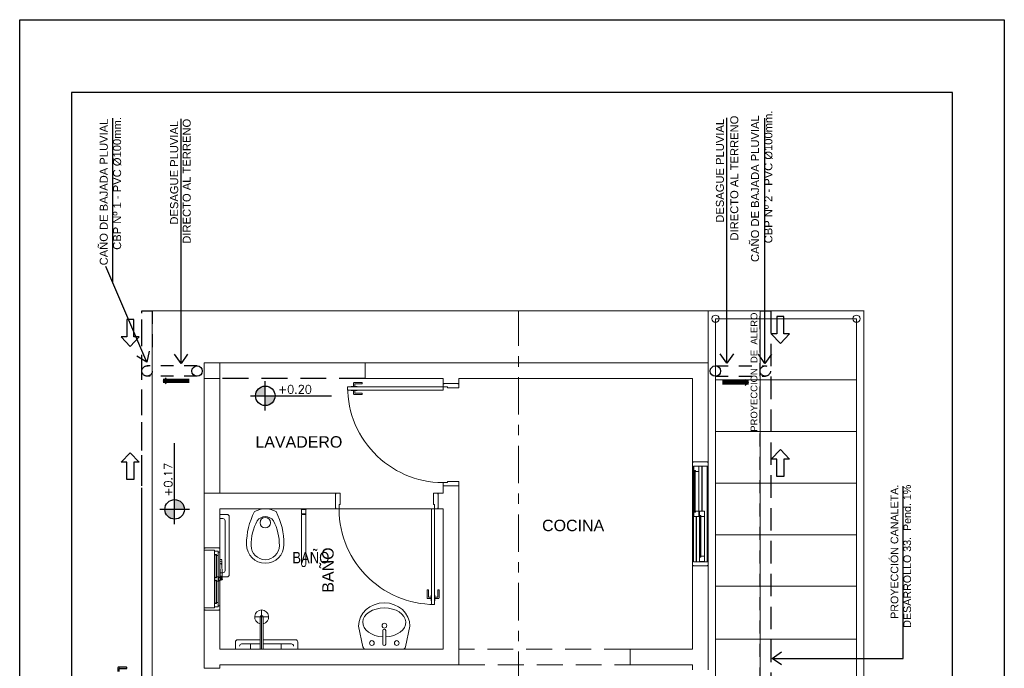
# Model space of a CAD drawing. Header units: millimetres. Extents: x 201 to 840, y 135 to 685.
# Tile 111 of 219: x 392 to 401.48, y 183.89 to 190.12. Entities that reach past the tile are written whole.
import ezdxf

# ---------------------------------------------------------------- set-up
doc = ezdxf.new("R2010")
doc.units = ezdxf.units.MM
for name, pattern in [('ACAD_ISO02W100', [15, 12, -3]), ('ACAD_ISO10W100', [18, 12, -3, 0, -3]), ('HIDDEN', [0.375, 0.25, -0.125]), ('HIDDEN2', [0.1875, 0.125, -0.0625])]:
    doc.linetypes.add(name, pattern=pattern)
doc.layers.add('001', color=1, linetype='Continuous', lineweight=5)
doc.layers.add('PLANTILLA', color=1, linetype='Continuous', lineweight=9)
for name, color, linetype in [('03', 3, 'Continuous'), ('ABERTURAS', 2, 'Continuous'), ('DESAGÜE PLUVIAL', 4, 'Continuous'), ('LAMINA', 6, 'Continuous'), ('LLAMADAS', 1, 'Continuous'), ('NIVELES', 1, 'Continuous'), ('pluvial', 30, 'Continuous'), ('PROYECCIONES', 2, 'Continuous'), ('TEXT', 4, 'Continuous'), ('texto sanitario', 3, 'Continuous')]:
    doc.layers.add(name, color=color, linetype=linetype)
doc.styles.add('ARIAL', font='arial.ttf', dxfattribs={"height": 0.06})
doc.styles.add('ROMANS', font='romans.shx')
doc.styles.get("Standard").update_dxf_attribs({"font": 'arial.ttf'})
doc.styles.add('STYLE1', font='ARIALUNI.TTF', dxfattribs={"height": 0.09})
doc.dimstyles.new('05', dxfattribs={"dimscale": 0, "dimtxt": 0.09, "dimasz": 0.05, "dimexe": 0, "dimexo": 0, "dimgap": 0, "dimtad": 0, "dimzin": 0, "dimdsep": 46, "dimtxsty": 'Standard', "dimblk": 'OPEN90', "dimcen": 0.25, "dimclrd": 1, "dimclre": 1, "dimclrt": 3, "dimadec": 0, "dimazin": 0, "dimtfac": 1, "dimtofl": 0, "dimtmove": 2, "dimatfit": 3, "dimldrblk": 'BOXFILLED', "dimfxl": 1, "dimtolj": 1, "dimtzin": 0, "dimarcsym": 0})
doc.dimstyles.new('llamada', dxfattribs={"dimscale": 0, "dimtxt": 0.09, "dimasz": 0.1, "dimexe": 1.38778e-17, "dimexo": 0.25, "dimgap": 0, "dimtad": 0, "dimzin": 0, "dimdsep": 46, "dimtxsty": 'Standard', "dimblk": 'OPEN90', "dimcen": 0.25, "dimclrd": 2, "dimclre": 1, "dimclrt": 3, "dimadec": 0, "dimazin": 0, "dimtfac": 1, "dimtofl": 0, "dimtmove": 2, "dimatfit": 3, "dimldrblk": 'OPEN90', "dimfxl": 1, "dimtolj": 1, "dimtzin": 0, "dimarcsym": 0})

# ---------------------------------------------------------------- blocks, each defined once
blk = doc.blocks.new('_OPEN90')
at = {"color": 0, "linetype": 'ByBlock'}
for p, q in [((0, 0), (-1, 0)), ((-0.5, 0.5), (0, 0)), ((0, 0), (-0.5, -0.5))]:
    blk.add_line(p, q, dxfattribs=at)
blk = doc.blocks.new('PLANTILLA 1')
at = {"layer": '001'}
h = blk.add_hatch(color=256, dxfattribs=at)
h.paths.add_polyline_path([(0.9792, -1.4552, -1), (0.9742, -1.4552, -1)])
h.paths.add_polyline_path([(0.9764, -1.4552, 1), (0.9771, -1.4552, 1)], flags=16)
for p, q in [((-0.5, -9.0027), (-0.5, 0.5)), ((-0.5, 0.5), (5.35, 0.5)), ((4.85, 0.5), (6.3512, 0.5)), ((4.85, 0), (4.85, 0.5)), ((5.35, 0.5), (5.35, -5.3027)), ((6.35, -5.3027), (6.35, 0.5)), ((4.9204, 0.4253), (6.2774, 0.4253)), ((4.9204, -4.1058), (4.9204, 0.4253)), ((6.2774, -5.2639), (6.2774, 0.4253)), ((0, -0.15), (0, 0)), ((0, 0), (0.15, 0)), ((0.15, 0), (0.15, -0.15)), ((1.55, -0.15), (1.55, 0)), ((1.55, 0), (4.85, 0)), ((0.15, 0), (1.55, 0)), ((4.85, 0), (4.85, -0.9514)), ((0, -1.2527), (0, -0.15)), ((0, -0.15), (0.15, -0.15)), ((0.15, -0.15), (0, -0.15)), ((0.15, -0.15), (0.15, -1.2527)), ((1.5195, -0.1881), (1.4428, -0.1881)), ((2.3, -0.15), (1.55, -0.15)), ((2.3, -0.1982), (2.3, -0.15)), ((4.7, -0.15), (2.45, -0.15)), ((2.45, -0.15), (2.45, -0.1982)), ((4.7, -0.9514), (4.7, -0.15)), ((4.9204, -0.1642), (6.2774, -0.1642)), ((1.4707, -0.2275), (1.4149, -0.2275)), ((1.4149, -0.2275), (1.4149, -0.2307)), ((1.4149, -0.264), (1.4149, -0.2607)), ((1.4707, -0.264), (1.4149, -0.264)), ((1.4365, -0.1944), (1.4365, -0.2275)), ((1.4365, -0.2971), (1.4365, -0.264)), ((1.4492, -0.2275), (1.4492, -0.2027)), ((1.4492, -0.264), (1.4492, -0.2887)), ((1.4512, -0.2007), (1.5195, -0.2007)), ((1.4707, -0.2307), (1.4707, -0.2275)), ((1.4707, -0.2607), (1.4707, -0.264)), ((1.5215, -0.1987), (1.5215, -0.1901)), ((2.3, -0.1982), (2.45, -0.1982)), ((2.45, -0.1982), (2.3, -0.1982)), ((1.5195, -0.3034), (1.4428, -0.3034)), ((1.4512, -0.2907), (1.5195, -0.2907)), ((1.5215, -0.2927), (1.5215, -0.3014)), ((4.9204, -0.6601), (6.2774, -0.6601)), ((4.85, -0.9514), (4.7, -0.9514)), ((4.71, -0.9539), (4.7, -0.9539)), ((4.7, -0.9539), (4.7, -1.0014)), ((4.7, -1.0014), (4.71, -1.0014)), ((4.7, -1.9014), (4.7, -1.0014)), ((4.71, -1.0014), (4.71, -0.9914)), ((4.71, -0.9914), (4.85, -0.9914)), ((4.71, -1.9014), (4.71, -1.0014)), ((4.712, -1.034), (4.712, -0.994)), ((4.712, -0.994), (4.7335, -0.994)), ((4.727, -1.034), (4.712, -1.034)), ((4.722, -1.0343), (4.712, -1.0343)), ((4.712, -1.0343), (4.712, -1.0443)), ((4.722, -1.0443), (4.722, -1.0343)), ((4.7225, -1.4361), (4.7225, -1.034)), ((4.7265, -1.034), (4.7265, -1.4361)), ((4.727, -1.044), (4.727, -1.034)), ((4.7335, -0.994), (4.7335, -0.994)), ((4.7335, -0.994), (4.7405, -0.994)), ((4.7405, -0.994), (4.762, -0.994)), ((4.7405, -0.994), (4.7405, -0.994)), ((4.762, -0.994), (4.762, -1.044)), ((4.788, -1.4264), (4.788, -0.9914)), ((4.793, -1.4264), (4.793, -0.9914)), ((4.85, -0.9539), (4.84, -0.9539)), ((4.84, -1.9114), (4.84, -0.9914)), ((4.85, -0.9914), (4.85, -0.9539)), ((4.85, -0.9914), (4.85, -1.9114)), ((4.85, -1.9114), (4.85, -0.9914)), ((4.712, -1.0443), (4.712, -1.4261)), ((4.712, -1.0443), (4.722, -1.0443)), ((4.762, -1.044), (4.727, -1.044)), ((4.762, -1.044), (4.762, -1.4264)), ((2.45, -1.1832), (2.3, -1.1832)), ((2.3, -1.2527), (2.3, -1.1832)), ((2.3, -1.1832), (2.45, -1.1832)), ((2.45, -1.1832), (2.45, -2.9027)), ((4.9204, -1.1559), (6.2774, -1.1559)), ((0, -1.7777), (0, -1.2527)), ((0, -1.2527), (1.265, -1.2527)), ((1.265, -1.2527), (1.265, -1.4027)), ((1.265, -1.2527), (1.265, -1.4027)), ((2.25, -1.4027), (2.25, -1.2527)), ((2.25, -1.2527), (2.3, -1.2527)), ((2.25, -1.4027), (2.25, -1.2527)), ((1.265, -1.4027), (0.15, -1.4027)), ((0.15, -1.4027), (0.15, -1.7777)), ((0.9317, -1.4107), (0.9317, -1.4027)), ((0.9817, -1.4107), (0.9317, -1.4107)), ((0.9367, -1.4527), (0.9367, -1.4107)), ((0.9767, -1.4107), (0.9767, -1.4527)), ((0.9817, -1.4107), (0.9817, -1.4027)), ((1.265, -1.4027), (2.25, -1.4027)), ((2.3, -1.4027), (2.25, -1.4027)), ((2.3, -2.7527), (2.3, -1.4027)), ((0.22, -1.4572), (0.15, -1.4572)), ((0.18, -1.4972), (0.15, -1.4972)), ((0.24, -2.0372), (0.24, -1.4772)), ((0.9767, -1.4527), (0.9367, -1.4527)), ((0.9367, -1.9377), (0.9367, -1.4577)), ((0.9367, -1.4577), (0.9767, -1.4577)), ((0.9767, -1.4577), (0.9767, -1.9377)), ((4.712, -1.4261), (4.722, -1.4261)), ((4.712, -1.4361), (4.712, -1.4261)), ((4.722, -1.4361), (4.712, -1.4361)), ((4.727, -1.4364), (4.712, -1.4364)), ((4.712, -1.4364), (4.712, -1.4764)), ((4.712, -1.4764), (4.7335, -1.4764)), ((4.722, -1.4261), (4.722, -1.4361)), ((4.7265, -1.4361), (4.7225, -1.4361)), ((4.762, -1.4264), (4.727, -1.4264)), ((4.727, -1.4264), (4.727, -1.4364)), ((4.7335, -1.4764), (4.7335, -1.4764)), ((4.7335, -1.4764), (4.7405, -1.4764)), ((4.7345, -1.9114), (4.7345, -1.4764)), ((4.7395, -1.9114), (4.7395, -1.4764)), ((4.7405, -1.4764), (4.762, -1.4764)), ((4.7405, -1.4764), (4.7405, -1.4764)), ((4.762, -1.4764), (4.762, -1.4264)), ((4.7655, -1.4664), (4.7655, -1.4264)), ((4.7655, -1.4264), (4.787, -1.4264)), ((4.7805, -1.4664), (4.7655, -1.4664)), ((4.7755, -1.4667), (4.7655, -1.4667)), ((4.7655, -1.4667), (4.7655, -1.4767)), ((4.7655, -1.4767), (4.7655, -1.8584)), ((4.7655, -1.4767), (4.7755, -1.4767)), ((4.7755, -1.4767), (4.7755, -1.4667)), ((4.776, -1.8687), (4.776, -1.4666)), ((4.776, -1.4666), (4.78, -1.4666)), ((4.78, -1.4666), (4.78, -1.8687)), ((4.7805, -1.4764), (4.7805, -1.4664)), ((4.8155, -1.4764), (4.7805, -1.4764)), ((4.787, -1.4264), (4.787, -1.4264)), ((4.787, -1.4264), (4.794, -1.4264)), ((4.794, -1.4264), (4.8155, -1.4264)), ((4.794, -1.4264), (4.794, -1.4264)), ((4.8155, -1.4264), (4.8155, -1.4764)), ((4.8155, -1.4764), (4.8155, -1.8587)), ((0.2, -1.9972), (0.2, -1.5172)), ((4.9204, -1.6517), (6.2774, -1.6517)), ((0.15, -1.7777), (0, -1.7777)), ((0, -1.8003), (0, -1.7803)), ((0, -1.7803), (0.01, -1.7803)), ((0.1, -1.8003), (0, -1.8003)), ((0.1, -1.8103), (0.1, -1.8003)), ((0.14, -1.7803), (0.15, -1.7803)), ((0.15, -1.7803), (0.15, -1.8203)), ((0.0987, -1.8035), (0.0987, -1.8185)), ((0.0994, -1.8035), (0.0987, -1.8035)), ((0.0987, -1.8185), (0.0994, -1.8185)), ((0.0994, -1.8185), (0.0994, -1.8035)), ((0.0994, -1.841), (0.0994, -1.811)), ((0.0994, -1.811), (0.1344, -1.811)), ((0.1194, -1.841), (0.0994, -1.841)), ((0.0994, -2.0677), (0.0994, -1.841)), ((0.135, -1.8103), (0.1, -1.8103)), ((0.1149, -1.842), (0.1059, -1.842)), ((0.1059, -1.842), (0.1149, -1.851)), ((0.1149, -1.851), (0.1149, -1.842)), ((0.1154, -2.0667), (0.1154, -1.842)), ((0.1154, -1.842), (0.1184, -1.842)), ((0.1184, -1.842), (0.1184, -2.0667)), ((0.1194, -1.851), (0.1194, -1.841)), ((0.1344, -1.851), (0.1194, -1.851)), ((0.1344, -1.811), (0.1344, -1.851)), ((0.135, -1.8203), (0.135, -1.8103)), ((0.135, -2.0577), (0.135, -1.8203)), ((0.15, -1.8203), (0.135, -1.8203)), ((0.15, -2.0677), (0.15, -1.8203)), ((0.1508, -1.8947), (0.1509, -1.8953)), ((0.1637, -1.8893), (0.1557, -1.8895)), ((0.1688, -1.8947), (0.1688, -1.8941)), ((4.7655, -1.8584), (4.7755, -1.8584)), ((4.7655, -1.8684), (4.7655, -1.8584)), ((4.7755, -1.8684), (4.7655, -1.8684)), ((4.7805, -1.8687), (4.7655, -1.8687)), ((4.7655, -1.8687), (4.7655, -1.9087)), ((4.7755, -1.8584), (4.7755, -1.8684)), ((4.8155, -1.8587), (4.7805, -1.8587)), ((4.7805, -1.8587), (4.7805, -1.8687)), ((4.8155, -1.9087), (4.8155, -1.8587)), ((0.15, -1.8994), (0.1547, -2.0621)), ((0.1727, -2.0615), (0.17, -1.8994)), ((4.7, -1.9488), (4.7, -1.9014)), ((4.7, -1.9014), (4.71, -1.9014)), ((4.71, -1.9488), (4.7, -1.9488)), ((4.7, -2.7527), (4.7, -1.9514)), ((4.7, -1.9514), (4.85, -1.9514)), ((4.71, -1.9014), (4.71, -1.9114)), ((4.71, -1.9114), (4.85, -1.9114)), ((4.7655, -1.9087), (4.787, -1.9087)), ((4.787, -1.9087), (4.787, -1.9087)), ((4.787, -1.9087), (4.794, -1.9087)), ((4.794, -1.9087), (4.8155, -1.9087)), ((4.794, -1.9087), (4.794, -1.9087)), ((4.85, -1.9488), (4.84, -1.9488)), ((4.85, -1.9114), (4.85, -1.9488)), ((4.85, -1.9514), (4.85, -2.9527)), ((0.1194, -2.0677), (0.0994, -2.0677)), ((0.0994, -2.0677), (0.0994, -2.0877)), ((0.1059, -2.0667), (0.1149, -2.0577)), ((0.1149, -2.0667), (0.1059, -2.0667)), ((0.1149, -2.0577), (0.1149, -2.0667)), ((0.1184, -2.0667), (0.1154, -2.0667)), ((0.1344, -2.0577), (0.1194, -2.0577)), ((0.1194, -2.0577), (0.1194, -2.0677)), ((0.1344, -2.0977), (0.1344, -2.0577)), ((0.1344, -2.0577), (0.1394, -2.0577)), ((0.1394, -2.0577), (0.1394, -2.0977)), ((0.1614, -2.0677), (0.1394, -2.0677)), ((0.15, -2.0172), (0.18, -2.0172)), ((0.154, -2.048), (0.15, -2.048)), ((0.15, -2.048), (0.15, -2.0677)), ((0.15, -2.0572), (0.22, -2.0572)), ((0.154, -2.0673), (0.15, -2.0673)), ((0.154, -2.0677), (0.154, -2.048)), ((0.1599, -2.067), (0.1612, -2.0669)), ((0.166, -2.0517), (0.1607, -2.0519)), ((0.1607, -2.0519), (0.1612, -2.0669)), ((0.1659, -2.0528), (0.1609, -2.053)), ((0.1609, -2.053), (0.1615, -2.0692)), ((0.166, -2.0795), (0.1621, -2.0765)), ((0.1664, -2.079), (0.1625, -2.076)), ((0.1665, -2.069), (0.1659, -2.0528)), ((0.1665, -2.0667), (0.166, -2.0517)), ((0.1665, -2.0667), (0.1679, -2.0667)), ((0.0994, -2.0877), (0.1194, -2.0877)), ((0.0994, -2.3144), (0.0994, -2.0877)), ((0.1149, -2.0887), (0.1059, -2.0887)), ((0.1059, -2.0887), (0.1149, -2.0977)), ((0.1149, -2.0977), (0.1149, -2.0887)), ((0.1184, -2.0887), (0.1154, -2.0887)), ((0.1154, -2.0887), (0.1154, -2.3134)), ((0.1184, -2.3134), (0.1184, -2.0887)), ((0.1194, -2.0877), (0.1194, -2.0977)), ((0.1194, -2.0977), (0.1344, -2.0977)), ((0.1394, -2.0977), (0.1344, -2.0977)), ((0.135, -2.3352), (0.135, -2.0977)), ((0.1394, -2.0877), (0.1643, -2.0877)), ((0.15, -2.0888), (0.15, -2.0877)), ((0.15, -2.0877), (0.15, -2.0888)), ((0.15, -2.3352), (0.15, -2.0918)), ((0.15, -2.0918), (0.15, -2.093)), ((0.15, -2.093), (0.154, -2.093)), ((0.154, -2.0888), (0.154, -2.0877)), ((0.154, -2.093), (0.154, -2.0918)), ((4.9204, -2.1476), (6.2774, -2.1476)), ((2.1448, -2.1832), (2.1448, -2.2599)), ((2.1555, -2.1812), (2.1468, -2.1812)), ((2.1512, -2.2662), (2.1843, -2.2662)), ((2.1575, -2.2516), (2.1575, -2.1832)), ((2.1843, -2.2536), (2.1595, -2.2536)), ((2.1875, -2.232), (2.1843, -2.232)), ((2.1843, -2.232), (2.1843, -2.2878)), ((2.2175, -2.232), (2.2207, -2.232)), ((2.2207, -2.232), (2.2207, -2.2878)), ((2.2207, -2.2536), (2.2455, -2.2536)), ((2.2538, -2.2662), (2.2207, -2.2662)), ((2.2475, -2.2516), (2.2475, -2.1832)), ((2.2495, -2.1812), (2.2582, -2.1812)), ((2.2602, -2.1832), (2.2602, -2.2599)), ((0.1, -2.3552), (0, -2.3552)), ((0, -2.3552), (0, -2.3752)), ((0.0987, -2.3519), (0.0987, -2.3369)), ((0.0987, -2.3369), (0.0994, -2.3369)), ((0.0994, -2.3519), (0.0987, -2.3519)), ((0.1194, -2.3144), (0.0994, -2.3144)), ((0.0994, -2.3144), (0.0994, -2.3444)), ((0.0994, -2.3369), (0.0994, -2.3519)), ((0.0994, -2.3444), (0.1344, -2.3444)), ((0.135, -2.3452), (0.1, -2.3452)), ((0.1, -2.3452), (0.1, -2.3552)), ((0.1059, -2.3134), (0.1149, -2.3044)), ((0.1149, -2.3134), (0.1059, -2.3134)), ((0.1149, -2.3044), (0.1149, -2.3134)), ((0.1154, -2.3134), (0.1184, -2.3134)), ((0.1344, -2.3044), (0.1194, -2.3044)), ((0.1194, -2.3044), (0.1194, -2.3144)), ((0.1344, -2.3444), (0.1344, -2.3044)), ((0.15, -2.3352), (0.135, -2.3352)), ((0.135, -2.3352), (0.135, -2.3452)), ((0.15, -2.3752), (0.15, -2.3352)), ((2.1843, -2.2878), (2.1875, -2.2878)), ((2.2207, -2.2878), (2.2175, -2.2878)), ((0, -2.3752), (0.01, -2.3752)), ((0, -2.9352), (0, -2.3777)), ((0, -2.3777), (0.15, -2.3777)), ((0.14, -2.3752), (0.15, -2.3752)), ((0.15, -2.3777), (0.15, -2.7527)), ((0.4853, -2.4424), (0.6201, -2.4424)), ((0.5377, -2.4424), (0.5677, -2.4424)), ((0.5377, -2.7527), (0.5377, -2.4424)), ((0.5527, -2.7527), (0.5527, -2.375)), ((0.5677, -2.4424), (0.5677, -2.7527)), ((1.4855, -2.53), (1.528, -2.7315)), ((1.9803, -2.53), (1.938, -2.7317)), ((1.7198, -2.5734), (1.7198, -2.7049)), ((1.7469, -2.5734), (1.7465, -2.5734)), ((1.7469, -2.7049), (1.7469, -2.5734)), ((0.3, -2.7527), (0.3, -2.6827)), ((0.32, -2.6627), (0.5377, -2.6627)), ((0.36, -2.7027), (0.5377, -2.7027)), ((0.4453, -2.7527), (0.4453, -2.7027)), ((0.5677, -2.6627), (0.88, -2.6627)), ((0.5677, -2.7027), (0.84, -2.7027)), ((0.7405, -2.7527), (0.7405, -2.7027)), ((0.9, -2.6827), (0.9, -2.7527)), ((4.9204, -2.6559), (6.2774, -2.6559)), ((0.15, -2.7527), (2.3, -2.7527)), ((0.5677, -2.7527), (0.5377, -2.7527)), ((1.5541, -2.7527), (1.9119, -2.7527)), ((4.1, -2.9027), (4.1, -2.7527)), ((4.1, -2.7527), (4.7, -2.7527)), ((0.15, -2.9352), (0, -2.9352)), ((0.15, -2.9352), (0, -2.9352)), ((2.45, -2.9027), (0.15, -2.9027)), ((0.15, -2.9027), (0.15, -2.9352)), ((4.7, -2.9027), (4.1, -2.9027)), ((4.7, -2.9527), (4.7, -2.9027))]:
    blk.add_line(p, q, dxfattribs=at)
at = {"layer": '001', "linetype": 'HIDDEN'}
for p, q in [((1.55, 0), (0.15, 0)), ((1.55, -0.15), (0.15, -0.15)), ((4.1, -2.7527), (2.45, -2.7527)), ((2.45, -2.9027), (4.1, -2.9027))]:
    blk.add_line(p, q, dxfattribs=at)
at = {"layer": '001', "ltscale": 0.01}
for p, q in [((1.38, -0.2307), (2.3, -0.2307)), ((1.38, -0.2607), (1.38, -0.2307)), ((2.3, -0.2607), (1.38, -0.2607)), ((2.3, -0.2307), (2.3, -0.2007)), ((2.3, -0.2007), (2.31, -0.2007)), ((2.341, -0.2307), (2.3, -0.2307)), ((2.3, -0.2307), (2.3, -0.2607)), ((2.341, -0.2407), (2.341, -0.2307)), ((2.4, -0.2407), (2.341, -0.2407)), ((2.45, -0.2407), (2.4, -0.2407)), ((2.44, -0.2007), (2.45, -0.2007)), ((2.45, -0.2007), (2.45, -0.2307)), ((2.45, -0.2307), (2.45, -0.2407)), ((4.7, -0.9514), (4.85, -0.9514)), ((2.341, -1.1507), (2.3, -1.1507)), ((2.3, -1.1507), (2.3, -1.1807)), ((2.3, -1.1807), (2.31, -1.1807)), ((2.4, -1.1407), (2.341, -1.1407)), ((2.341, -1.1407), (2.341, -1.1507)), ((2.45, -1.1407), (2.4, -1.1407)), ((2.44, -1.1807), (2.45, -1.1807)), ((2.45, -1.1507), (2.45, -1.1407)), ((2.45, -1.1807), (2.45, -1.1507)), ((1.2675, -1.2627), (1.2675, -1.2527)), ((1.2675, -1.2527), (1.2975, -1.2527)), ((1.2975, -1.2527), (1.3075, -1.2527)), ((1.3075, -1.2527), (1.3075, -1.3027)), ((1.3075, -1.3027), (1.3075, -1.3617)), ((2.2175, -1.2527), (2.2075, -1.2527)), ((2.2075, -1.2527), (2.2075, -1.3027)), ((2.2075, -1.3027), (2.2075, -1.3617)), ((2.2475, -1.2527), (2.2175, -1.2527)), ((2.2475, -1.2627), (2.2475, -1.2527)), ((1.2675, -1.4027), (1.2675, -1.3927)), ((1.2975, -1.4027), (1.2675, -1.4027)), ((1.3075, -1.3617), (1.2975, -1.3617)), ((1.2975, -1.3617), (1.2975, -1.4027)), ((2.2175, -1.4027), (2.1875, -1.4027)), ((2.1875, -1.4027), (2.1875, -2.3227)), ((2.2075, -1.3617), (2.2175, -1.3617)), ((2.2175, -1.3617), (2.2175, -1.4027)), ((2.2175, -1.4027), (2.2475, -1.4027)), ((2.2175, -2.3227), (2.2175, -1.4027)), ((2.2475, -1.4027), (2.2475, -1.3927)), ((0.15, -1.7777), (0, -1.7777)), ((4.7, -1.9514), (4.85, -1.9514)), ((2.1875, -2.3227), (2.2175, -2.3227)), ((0.15, -2.3777), (0, -2.3777))]:
    blk.add_line(p, q, dxfattribs=at)
at = {"layer": '001', "ltscale": 0.015}
blk.add_line((0, -2.3552), (0, -1.8003), dxfattribs=at)
at = {"layer": '001', "ltscale": 0.01}
for centre, radius in [((4.9204, 0.4253), 0.035), ((6.2774, 0.4253), 0.035), ((0.5875, -1.5364), 0.0507), ((1.734, -2.5264), 0.023)]:
    blk.add_circle(centre, radius, dxfattribs=at)
at = {"layer": '001'}
for centre, radius in [((0.9767, -1.4552), 0.0025), ((0.9767, -1.4552), 0.00033), ((0.16, -1.8994), 0.01), ((0.1611, -1.9317), 0.0025), ((0.1643, -2.0777), 0.009), ((0.1643, -2.0777), 0.0025), ((0.152, -2.0903), 0.0025), ((1.6132, -2.6935), 0.0227), ((1.8526, -2.6935), 0.0227)]:
    blk.add_circle(centre, radius, dxfattribs=at)
for centre, radius, start, end in [((1.4428, -0.1944), 0.00634, 90, 180), ((1.5195, -0.1901), 0.002, 360, 90), ((1.4512, -0.2027), 0.002, 90, 180), ((1.5195, -0.1987), 0.002, 270, 0), ((1.4428, -0.2971), 0.00634, 180, 270), ((1.4512, -0.2887), 0.002, 180, 270), ((1.5195, -0.2927), 0.002, 0, 90), ((1.5195, -0.3014), 0.002, 270, 360), ((0.5875, -1.6118), 0.2091, 60.30705, 119.69295), ((0.18, -1.5172), 0.02, 0, 90), ((0.22, -1.4772), 0.02, 0, 90), ((1.0697, -1.7391), 0.6622, 152.19066, 180.64582), ((0.5875, -1.5731), 0.0956, 90, 144.71444), ((0.5875, -1.5731), 0.0956, 35.28556, 90), ((0.1053, -1.7391), 0.6622, 359.35418, 27.80934), ((0.951, -1.7508), 0.4992, 152.19066, 180.64582), ((0.224, -1.7508), 0.4992, 359.35418, 27.80934), ((0.5875, -1.7466), 0.18, 180, 270), ((0.5875, -1.7564), 0.1357, 180, 270), ((0.5875, -1.7466), 0.18, 270, 360), ((0.5875, -1.7564), 0.1357, 270, 360), ((0.1558, -1.8945), 0.005, 91.92632, 181.92632), ((0.1638, -1.8943), 0.005, 1.92632, 91.92632), ((0.9567, -1.9377), 0.02, 180, 0), ((0.9764, -1.4552), 0.5029, 267.66552, 267.75834), ((0.1597, -2.062), 0.005, 181.92632, 271.92632), ((0.1643, -2.0777), 0.01, 270, 77.46583), ((0.1677, -2.0617), 0.005, 271.92632, 1.92632), ((0.18, -1.9972), 0.02, 270, 0), ((0.22, -2.0372), 0.02, 270, 0), ((2.1468, -2.1832), 0.002, 90, 180), ((2.1512, -2.2599), 0.00634, 180, 270), ((2.1555, -2.1832), 0.002, 360, 90), ((2.1595, -2.2516), 0.002, 180, 270), ((2.2455, -2.2516), 0.002, 270, 0), ((2.2495, -2.1832), 0.002, 90, 180), ((2.2538, -2.2599), 0.00634, 270, 360), ((2.2582, -2.1832), 0.002, 0, 90), ((0.5527, -2.4424), 0.0674, 282.86234, 257.13766), ((0.5527, -2.4424), 0.015, 0, 180), ((1.7334, -2.5734), 0.0136, 0, 180), ((0.32, -2.6827), 0.02, 90, 180), ((0.36, -2.7227), 0.02, 90, 180), ((0.84, -2.7227), 0.02, 0, 90), ((0.88, -2.6827), 0.02, 0, 90), ((1.5541, -2.726), 0.0267, 191.89336, 270), ((1.7334, -2.7049), 0.0136, 180, 0), ((1.9119, -2.726), 0.0267, 270, 347.59258)]:
    blk.add_arc(centre, radius, start, end, dxfattribs=at)
at = {"layer": '001', "ltscale": 0.01}
for centre, start, end in [((2.3, -0.2307), 180, 272.55424), ((2.2175, -1.4027), 177.44576, 270)]:
    blk.add_arc(centre, 0.92, start, end, dxfattribs=at)
at = {"layer": '001', "extrusion": (0, 0, -1)}
for centre, major_axis, ratio, start_param, end_param in [((1.7329, -2.53), (0.2474, 0), 0.900404, 3.141593, 6.283185), ((1.733, -2.4953), (-0.2073, 0), 0.672131, -1.506928, 4.645312)]:
    blk.add_ellipse(centre, major_axis=major_axis, ratio=ratio, start_param=start_param, end_param=end_param, dxfattribs=at)
at = {"layer": 'ABERTURAS', "color": 1, "linetype": 'HIDDEN2'}
blk.add_lwpolyline([(-0.8184, -2.9661), (-0.8184, -2.9413, -0.414214), (-0.8164, -2.9393), (-0.7481, -2.9392, 0.414214), (-0.7461, -2.9372), (-0.7461, -2.9285, 0.414214), (-0.7481, -2.9265), (-0.8248, -2.9266, 0.414214), (-0.8311, -2.933), (-0.831, -2.9661)], format="xyb", dxfattribs=at)
at = {"layer": 'PLANTILLA', "linetype": 'ACAD_ISO10W100', "ltscale": 0.03}
blk.add_lwpolyline([(3.025, -5.7763), (3.025, 0.5)], dxfattribs=at)
at = {"layer": '001', "style": 'ARIAL'}
blk.add_text('BAÑO', height=0.11, rotation=90, dxfattribs=at).set_placement((1.2458, -2.2097))

msp = doc.modelspace()

# ---------------------------------------------------------------- hatches: boundary and pattern name
at = {"layer": 'NIVELES', "ltscale": 0.01}
h = msp.add_hatch(color=256, dxfattribs=at)
h.paths.add_polyline_path([(394.3677, 186.6014, 0.414214), (394.2736, 186.5073), (394.3677, 186.5073)])
h.paths.add_polyline_path([(394.4618, 186.5073), (394.3677, 186.5073), (394.3677, 186.4133, 0.414214)])
h = msp.add_hatch(color=256, dxfattribs=at)
h.paths.add_polyline_path([(393.4014, 185.4152, 0.414214), (393.4955, 185.3212), (393.4955, 185.4152)])
h.paths.add_polyline_path([(393.4955, 185.5093), (393.4955, 185.4152), (393.5896, 185.4152, 0.414214)])

# ---------------------------------------------------------------- linework, layer by layer
msp.add_lwpolyline([(392.0042, 174.8766), (392.0042, 190.1241), (401.4808, 190.1241), (401.4808, 174.8766)], close=True)
at = {"layer": 'DESAGÜE PLUVIAL', "color": 1, "ltscale": 0.01}
for points in [[(399.292, 187.1033), (399.238, 187.1033), (399.3257, 187.0121), (399.4134, 187.1033), (399.3595, 187.1033), (399.3595, 187.2713), (399.292, 187.2713)], [(393.0338, 187.0731), (392.9798, 187.0731), (393.0676, 186.9819), (393.1553, 187.0731), (393.1013, 187.0731), (393.1013, 187.2411), (393.0338, 187.2411)], [(393.0338, 185.8695), (392.9798, 185.8695), (393.0676, 185.9606), (393.1553, 185.8695), (393.1013, 185.8695), (393.1013, 185.7014), (393.0338, 185.7014)], [(399.292, 185.8997), (399.238, 185.8997), (399.3257, 185.9909), (399.4134, 185.8997), (399.3595, 185.8997), (399.3595, 185.7317), (399.292, 185.7317)]]:
    msp.add_lwpolyline(points, close=True, dxfattribs=at)
at = {"layer": 'LAMINA'}
msp.add_lwpolyline([(400.9808, 175.3766), (400.9808, 189.4241), (392.5042, 189.4241), (392.5042, 175.3766)], close=True, dxfattribs=at)
at = {"layer": 'NIVELES', "color": 1}
for p, q in [((394.3679, 186.3656), (394.3679, 186.6491)), ((393.6373, 185.4154), (393.3538, 185.4154))]:
    msp.add_line(p, q, dxfattribs=at)
at = {"layer": 'NIVELES', "color": 3}
for p, q in [((394.2262, 186.5073), (395.0042, 186.5073)), ((393.4955, 185.2737), (393.4955, 186.0517))]:
    msp.add_line(p, q, dxfattribs=at)
for centre in [(394.3679, 186.5073), (393.4955, 185.4154)]:
    msp.add_circle(centre, 0.0941, dxfattribs=at)
at = {"layer": 'PLANTILLA', "linetype": 'HIDDEN2'}
msp.add_lwpolyline([(393.2803, 177.8211), (393.2803, 187.3238), (399.1303, 187.3238), (399.1303, 181.5211), (400.1303, 181.5211), (400.1303, 177.8211)], close=True, dxfattribs=at)
at = {"layer": 'pluvial', "linetype": 'ACAD_ISO02W100', "ltscale": 0.02}
msp.add_line((393.1803, 177.8211), (393.1803, 187.3238), dxfattribs=at)
at = {"layer": 'pluvial', "linetype": 'HIDDEN2'}
msp.add_line((393.1803, 187.3238), (393.2803, 187.3238), dxfattribs=at)
msp.add_line((393.1803, 187.3238), (393.2803, 187.3238), dxfattribs=at)
at = {"layer": 'pluvial', "linetype": 'ACAD_ISO02W100', "ltscale": 0.018}
for p, q in [((393.1803, 177.8211), (393.1803, 187.3238)), ((399.2344, 187.3238), (399.2344, 181.5211))]:
    msp.add_line(p, q, dxfattribs=at)
at = {"layer": 'pluvial', "color": 3, "linetype": 'HIDDEN2'}
for p, q in [((393.2803, 187.3238), (393.2803, 186.9321)), ((399.1303, 186.9238), (399.1303, 187.3238)), ((399.1303, 187.3238), (399.2303, 187.3238)), ((393.8541, 186.8238), (393.8541, 186.8238)), ((399.1303, 181.5211), (399.1303, 186.8238))]:
    msp.add_line(p, q, dxfattribs=at)
at = {"layer": 'pluvial', "linetype": 'HIDDEN', "ltscale": 0.5}
for p, q in [((393.7111, 186.796), (393.2297, 186.796)), ((398.6996, 186.796), (399.181, 186.796)), ((393.7111, 186.6961), (393.2297, 186.6961)), ((398.6996, 186.6961), (399.181, 186.6961))]:
    msp.add_line(p, q, dxfattribs=at)
at = {"layer": 'pluvial', "linetype": 'HIDDEN'}
for centre in [(393.2303, 186.746), (399.1803, 186.746)]:
    msp.add_circle(centre, 0.05, dxfattribs=at)
at = {"layer": 'pluvial'}
for centre in [(393.7111, 186.746), (398.6996, 186.746)]:
    msp.add_circle(centre, 0.05, dxfattribs=at)
at = {"layer": 'PROYECCIONES', "linetype": 'HIDDEN'}
msp.add_line((395.3303, 186.6738), (393.9303, 186.6738), dxfattribs=at)

# ---------------------------------------------------------------- block references
at = {"layer": '03'}
msp.add_blockref('PLANTILLA 1', (393.7803, 186.8238), dxfattribs=at)

# ---------------------------------------------------------------- texts
at = {"layer": 'NIVELES', "color": 2, "style": 'ROMANS'}
msp.add_attdef('+0.20', (394.4896, 186.5304), '_0.00', height=0.07938, dxfattribs=at)
msp.add_attdef('+0.17', (393.4725, 185.5372), '_0.00', height=0.07938, rotation=90, dxfattribs=at)
at = {"layer": 'TEXT', "style": 'ARIAL'}
for s, p in [('LAVADERO', (394.2726, 186.0091)), ('COCINA', (397.0322, 185.2059))]:
    msp.add_text(s, height=0.11, dxfattribs=at).set_placement(p)
at = {"layer": 'TEXT', "color": 1, "ltscale": 0.01, "insert": (399.0391, 186.1622), "char_height": 0.065, "width": 1.47, "attachment_point": 1, "rotation": 90, "style": 'STYLE1'}
msp.add_mtext('{\\fArial|b0|i0|c0|p34;PROYECCION  DE  ALERO}', dxfattribs=at)
at = {"layer": 'TEXT', "insert": (394.6278, 184.8947), "char_height": 0.11, "attachment_point": 7, "style": 'ARIAL'}
msp.add_mtext_dynamic_manual_height_columns('{\\fTechnic|b0|i0|c2|p2;BAÑO}', width=4.338061, gutter_width=12.5, heights=[0], dxfattribs=at)
at = {"layer": 'texto sanitario', "ltscale": 0.01, "style": 'ARIAL'}
for s, p in [('DESAGUE PLUVIAL ', (398.7819, 188.172)), ('DIRECTO AL TERRENO', (398.9204, 188.0006)), ('DESAGUE PLUVIAL ', (393.5293, 188.1536)), ('DIRECTO AL TERRENO', (393.6502, 187.9703))]:
    msp.add_text(s, height=0.077, rotation=90, dxfattribs=at).set_placement(p)
at = {"layer": 'texto sanitario', "ltscale": 0.01, "attachment_point": 1, "rotation": 90, "style": 'ARIAL'}
for s, insert, char_height, width in [('         CAÑO DE BAJADA PLUVIAL \\P              CBP Nº 1 - PVC Ø100mm.', (392.7748, 187.493), 0.077, 2.13982), ('         CAÑO DE BAJADA PLUVIAL \\P               CBP Nº 2 - PVC Ø100mm.', (399.043, 187.5257), 0.077, 2.13982), ('   PROYECCIÓN CANALETA.\\PDESARROLLO 33.  Pend. 1%                    ', (400.3869, 184.2774), 0.0735, 1.94791)]:
    msp.add_mtext(s, dxfattribs=dict(at, insert=insert, char_height=char_height, width=width))

# ---------------------------------------------------------------- leaders
at = {"layer": 'LLAMADAS'}
for points in [[(393.2265, 186.8305), (392.9004, 187.5936), (392.9004, 189.1768)], [(393.5568, 186.8192), (393.5568, 189.1709)], [(398.8094, 186.8202), (398.8094, 189.1797)], [(399.1775, 186.8173), (399.1775, 189.1768)], [(399.2451, 183.9829), (400.5064, 183.9829), (400.5064, 185.6375)]]:
    msp.add_leader(points, dimstyle='05', override={"dimscale": 1, "dimasz": 0.09, "dimldrblk": 'OPEN90'}, dxfattribs=at)
at = {"layer": 'LLAMADAS', "ltscale": 1.5}
for points in [[(393.3854, 186.6511, -0.0056), (393.6344, 186.6511, -0.0056)], [(399.0176, 186.6359, -0.0056), (398.7686, 186.6359, -0.0056)]]:
    msp.add_leader(points, dimstyle='llamada', override={"dimscale": 1, "dimasz": 0.06, "dimtxsty": 'ARIAL', "dimclrd": 1, "dimlwd": 65535}, dxfattribs=at)

doc.saveas('drawing.dxf')
